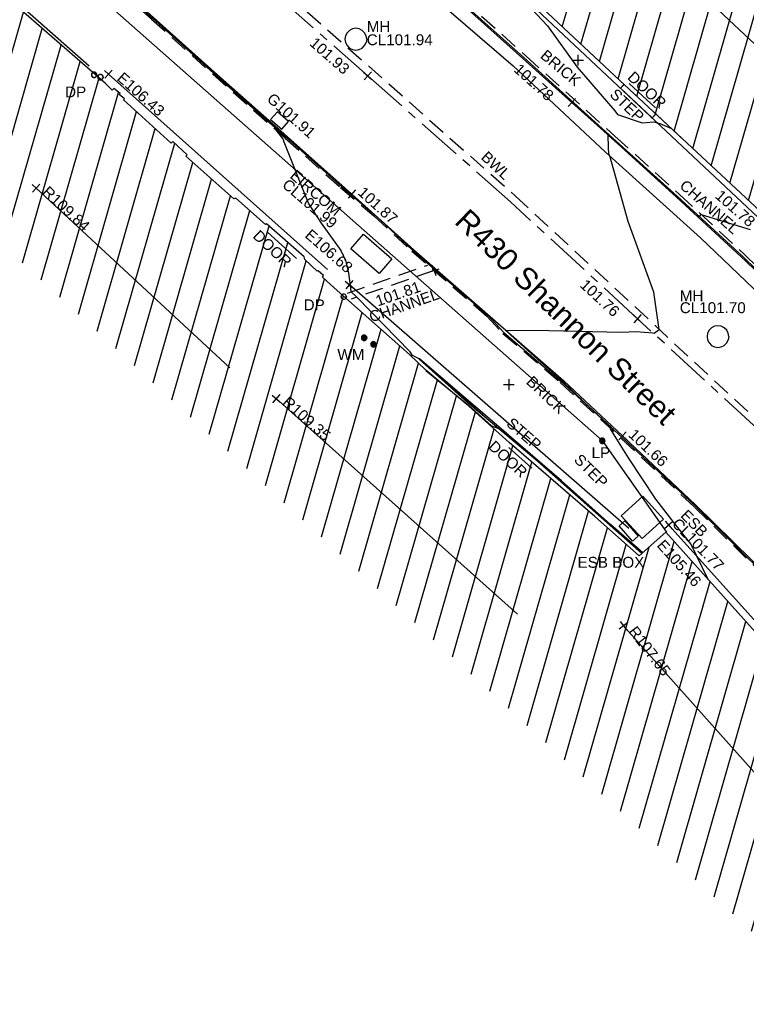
# Model space of a CAD drawing. Extents: x 635157 to 635442, y 694407 to 694910.
# Tile 79 of 104: x 635365 to 635385, y 694524 to 694551. Entities that reach past the tile are written whole.
import ezdxf

# ---------------------------------------------------------------- set-up
doc = ezdxf.new("R2010")
doc.units = 0
doc.header["$MEASUREMENT"] = 0
doc.linetypes.add('CENTER', pattern=[2, 1.25, -0.25, 0.25, -0.25])
doc.linetypes.add('DASHED', pattern=[0.75, 0.5, -0.25])
doc.layers.get('0').update_dxf_attribs({"color": 12, "linetype": 'CONTINUOUS'})
for name, color, linetype in [('BUILDING', 5, 'CONTINUOUS'), ('CHANGE_OF_SURFACE', 7, 'DASHED'), ('CHANNEL', 151, 'DASHED'), ('CHANNEL_LVL', 151, 'CONTINUOUS'), ('CHANNEL_TXT', 151, 'CONTINUOUS'), ('CONTOURS_INDEX', 4, 'CONTINUOUS'), ('CONTOURS_MINOR', 132, 'CONTINUOUS'), ('DOOR', 7, 'CONTINUOUS'), ('DOOR_TXT', 7, 'CONTINUOUS'), ('DOWNPIPE', 151, 'CONTINUOUS'), ('DOWNPIPE_TXT', 151, 'CONTINUOUS'), ('EAVE', 3, 'CONTINUOUS'), ('EAVE_LVL', 3, 'CONTINUOUS'), ('EIRCOM_COVER', 3, 'CONTINUOUS'), ('EIRCOM_COVER_RMK', 3, 'CONTINUOUS'), ('ESB_BOX', 1, 'CONTINUOUS'), ('ESB_BOX_TXT', 1, 'CONTINUOUS'), ('ESB_COVER', 1, 'CONTINUOUS'), ('ESB_COVER_RMK', 1, 'CONTINUOUS'), ('GULLY', 151, 'CONTINUOUS'), ('GULLY_LVL', 151, 'CONTINUOUS'), ('HATCHING', 4, 'CONTINUOUS'), ('KERB_BOTTOM', 172, 'CONTINUOUS'), ('KERB_BOTTOM_LVL', 172, 'CONTINUOUS'), ('KERB_TOP', 2, 'CONTINUOUS'), ('LAMPPOST', 6, 'CONTINUOUS'), ('LAMPPOST_TXT', 6, 'CONTINUOUS'), ('MANHOLES', 12, 'CONTINUOUS'), ('MANHOLES_LVL', 12, 'CONTINUOUS'), ('MANHOLES_RMK', 12, 'CONTINUOUS'), ('MANHOLES_TXT', 12, 'CONTINUOUS'), ('MARKINGS_DASHED_WHITE', 9, 'DASHED'), ('MARKINGS_DASHED_WHITE_TXT', 9, 'CONTINUOUS'), ('MARKINGS_DOUBLE_YELLOW', 9, 'CONTINUOUS'), ('OVERHEAD_ELECTRIC', 1, 'OH_ELEC'), ('RIDGE', 6, 'CONTINUOUS'), ('RIDGE_LVL', 6, 'CONTINUOUS'), ('ROAD_CROWNLINE', 212, 'CENTER'), ('ROAD_CROWNLINE_LVL', 212, 'CONTINUOUS'), ('STEPS', 7, 'CONTINUOUS'), ('STEPS_TXT', 7, 'CONTINUOUS'), ('TEXT', 7, 'CONTINUOUS'), ('TEXT_RMK', 7, 'CONTINUOUS'), ('TEXT_TXT', 7, 'CONTINUOUS'), ('WATER_METER', 5, 'CONTINUOUS'), ('WATER_METER_TXT', 5, 'CONTINUOUS')]:
    doc.layers.add(name, color=color, linetype=linetype)
doc.styles.add('Arial', font='arial.ttf')
doc.linetypes.add('OH_ELEC', pattern='A,4,-0.4,["OE",Arial,S=0.36,R=0,X=0,Y=-0.18],-1.2', length=5.6)

# ---------------------------------------------------------------- blocks, each defined once
blk = doc.blocks.new('CIRCL')
at = {"color": 0, "linetype": 'ByBlock', "flags": 128}
for points in [[(0.5, 0), (0.475, 0.154), (0.404, 0.293), (0.293, 0.404), (0.154, 0.475), (0, 0.5), (-0.154, 0.475), (-0.293, 0.404), (-0.404, 0.293), (-0.475, 0.154), (-0.5, 0), (-0.475, -0.154), (-0.404, -0.293), (-0.293, -0.404), (-0.154, -0.475), (0, -0.5), (0.154, -0.475), (0.293, -0.404), (0.404, -0.293), (0.475, -0.154)], [(0.5, 0), (0.475, -0.154)]]:
    blk.add_lwpolyline(points, dxfattribs=at)
blk = doc.blocks.new('SPOT')
at = {"color": 0, "linetype": 'ByBlock', "flags": 128}
for points in [[(-0.5, 0), (0.5, 0)], [(0, 0.5), (0, -0.5)]]:
    blk.add_lwpolyline(points, dxfattribs=at)
blk = doc.blocks.new('MH_CIR2')
at = {"color": 0, "linetype": 'ByBlock', "flags": 128}
for points in [[(0.5, 0), (0.475, 0.154), (0.404, 0.293), (0.293, 0.404), (0.154, 0.475), (0, 0.5), (-0.154, 0.475), (-0.293, 0.404), (-0.404, 0.293), (-0.475, 0.154), (-0.5, 0), (-0.475, -0.154), (-0.404, -0.293), (-0.293, -0.404), (-0.154, -0.475), (0, -0.5), (0.154, -0.475), (0.293, -0.404), (0.404, -0.293), (0.475, -0.154)], [(-0.499, -0.033), (0.033, 0.499)], [(-0.496, 0.06), (-0.06, 0.496)], [(-0.488, -0.111), (0.111, 0.488)], [(-0.467, -0.18), (0.18, 0.467)], [(-0.467, 0.179), (-0.179, 0.467)], [(-0.438, -0.241), (0.241, 0.438)], [(-0.403, -0.296), (0.296, 0.403)], [(-0.362, -0.345), (0.345, 0.362)], [(-0.315, -0.388), (0.388, 0.315)], [(-0.263, -0.425), (0.425, 0.263)], [(-0.204, -0.456), (0.456, 0.204)], [(-0.138, -0.48), (0.48, 0.138)], [(-0.064, -0.496), (0.496, 0.064)], [(0.5, 0), (0.475, -0.154)], [(0.022, -0.5), (0.5, -0.022)], [(0.128, -0.483), (0.483, -0.128)], [(0.305, -0.396), (0.396, -0.305)]]:
    blk.add_lwpolyline(points, dxfattribs=at)
blk = doc.blocks.new('MH_CIR1')
at = {"color": 0, "linetype": 'ByBlock', "flags": 128}
for points in [[(0.5, 0), (0.475, 0.154), (0.404, 0.293), (0.293, 0.404), (0.154, 0.475), (0, 0.5), (-0.154, 0.475), (-0.293, 0.404), (-0.404, 0.293), (-0.475, 0.154), (-0.5, 0), (-0.475, -0.154), (-0.404, -0.293), (-0.293, -0.404), (-0.154, -0.475), (0, -0.5), (0.154, -0.475), (0.293, -0.404), (0.404, -0.293), (0.475, -0.154)], [(0.49, 0), (0.466, 0.151), (0.396, 0.288), (0.288, 0.396), (0.151, 0.466), (0, 0.49), (-0.151, 0.466), (-0.288, 0.396), (-0.396, 0.288), (-0.466, 0.151), (-0.49, 0), (-0.466, -0.151), (-0.396, -0.288), (-0.288, -0.396), (-0.151, -0.466), (0, -0.49), (0.151, -0.466), (0.288, -0.396), (0.396, -0.288), (0.466, -0.151)], [(0.471, 0), (0.448, 0.145), (0.381, 0.276), (0.276, 0.381), (0.145, 0.448), (0, 0.471), (-0.145, 0.448), (-0.276, 0.381), (-0.381, 0.276), (-0.448, 0.145), (-0.471, 0), (-0.448, -0.145), (-0.381, -0.276), (-0.276, -0.381), (-0.145, -0.448), (0, -0.471), (0.145, -0.448), (0.276, -0.381), (0.381, -0.276), (0.448, -0.145)], [(0.471, 0), (0.448, -0.145)], [(0.49, 0), (0.466, -0.151)], [(0.5, 0), (0.475, -0.154)]]:
    blk.add_lwpolyline(points, dxfattribs=at)

msp = doc.modelspace()

# ---------------------------------------------------------------- hatches: boundary and pattern name
at = {"layer": 'HATCHING'}
h = msp.add_hatch(dxfattribs=at)
h.set_pattern_fill('ANSI31', color=256, scale=5, angle=29)
h.paths.add_polyline_path([(635383.126, 694537.127), (635382.391, 694536.475), (635381.168, 694537.559), (635378.803, 694539.603), (635377.697, 694540.605), (635376.515, 694541.589), (635376.514, 694541.59), (635376.065, 694542.029), (635373.987, 694543.865), (635373.671, 694544.157), (635373.693, 694544.198), (635373.551, 694544.328), (635373.524, 694544.32), (635373.178, 694544.642), (635373.159, 694544.718), (635372.124, 694545.63), (635372.1, 694545.61), (635371.283, 694546.33), (635371.227, 694546.318), (635369.901, 694547.492), (635369.938, 694547.529), (635369.546, 694547.897), (635369.499, 694547.853), (635368.188, 694549.046), (635368.212, 694549.07), (635368.073, 694549.191), (635368.092, 694549.213), (635367.926, 694549.353), (635367.877, 694549.313), (635367.688, 694549.495), (635364.724, 694552.073), (635361.764, 694554.59), (635361.016, 694555.235), (635357.697, 694551.62), (635390.62, 694521.424), (635394.389, 694524.659), (635390.764, 694528.774), (635386.933, 694532.877)])
h.paths.add_polyline_path([(635375.04, 694542.238), (635375.038, 694542.236), (635375.047, 694542.235)], flags=16)
h.paths.add_polyline_path([(635375.144, 694542.302), (635375.145, 694542.303), (635375.145, 694542.305)], flags=16)
h.paths.add_polyline_path([(635375.023, 694542.248), (635375.009, 694542.261), (635375.114, 694542.367), (635375.129, 694542.354)], flags=16)
h.paths.add_polyline_path([(635374.783, 694542.419), (635374.781, 694542.417), (635374.79, 694542.416)], flags=16)
h.paths.add_polyline_path([(635374.887, 694542.483), (635374.888, 694542.484), (635374.888, 694542.486)], flags=16)
h.paths.add_polyline_path([(635374.766, 694542.429), (635374.752, 694542.442), (635374.857, 694542.548), (635374.872, 694542.535)], flags=16)
h.paths.add_polyline_path([(635392.055, 694548.539), (635387.634, 694544.147), (635388.401, 694543.446), (635391.278, 694540.784), (635393.592, 694538.676), (635395.105, 694537.24), (635396.963, 694535.426), (635399.097, 694533.362), (635400.928, 694531.6), (635403.176, 694529.45), (635405.722, 694526.928), (635409.553, 694522.994), (635413.791, 694527.117)])
h.paths.add_polyline_path([(635375.884, 694562.701), (635372.131, 694558.679), (635373.989, 694556.946), (635376.276, 694554.813), (635380.019, 694551.291), (635381.717, 694549.708), (635383.835, 694547.728), (635385.857, 694545.85), (635390.685, 694550.853)])
h.paths.add_polyline_path([(635363.024, 694587.399), (635356.617, 694581.318), (635356.773, 694581.157), (635356.004, 694580.237), (635355.585, 694579.218), (635355.426, 694578.119), (635355.577, 694577.002), (635355.984, 694576.012), (635356.678, 694575.139), (635356.485, 694574.958), (635356.693, 694574.735), (635356.754, 694574.799), (635358.757, 694572.674), (635358.7, 694572.622), (635358.909, 694572.399), (635358.962, 694572.456), (635360.656, 694570.655), (635361.072, 694570.225), (635361.009, 694570.162), (635361.215, 694569.938), (635361.283, 694569.994), (635363.472, 694567.669), (635363.411, 694567.617), (635363.617, 694567.394), (635363.675, 694567.448), (635365.854, 694565.13), (635365.798, 694565.078), (635366.007, 694564.862), (635366.068, 694564.916), (635367.636, 694563.237), (635368.156, 694562.701), (635368.092, 694562.642), (635368.313, 694562.412), (635368.377, 694562.463), (635370.712, 694560.002), (635370.654, 694559.955), (635370.864, 694559.74), (635376.69, 694565.287)])
h.paths.add_polyline_path([(635340.843, 694609.097), (635310.668, 694641.242), (635260.998, 694711.13), (635254.794, 694707.967), (635254.982, 694707.577), (635255.037, 694707.594), (635255.163, 694707.314), (635255.303, 694707.369), (635255.766, 694706.482), (635255.619, 694706.411), (635256.092, 694705.42), (635256.628, 694704.271), (635257.33, 694702.895), (635257.783, 694701.937), (635258.364, 694700.775), (635258.996, 694699.481), (635259.124, 694699.553), (635259.626, 694698.518), (635259.497, 694698.455), (635260.193, 694697.018), (635260.144, 694696.981), (635260.329, 694696.616), (635260.381, 694696.631), (635261.009, 694695.748), (635262.602, 694693.558), (635263.275, 694692.54), (635263.528, 694692.702), (635264.494, 694691.381), (635264.227, 694691.194), (635264.297, 694691.118), (635264.252, 694691.086), (635265.225, 694689.727), (635267.498, 694686.442), (635267.479, 694686.428), (635267.607, 694686.268), (635267.788, 694686.376), (635269.1, 694684.707), (635268.869, 694684.547), (635269.504, 694683.685), (635269.543, 694683.712), (635270.354, 694682.607), (635270.491, 694682.511), (635270.671, 694682.43), (635270.847, 694682.401), (635271.107, 694682.488), (635271.918, 694681.42), (635272.84, 694680.278), (635272.364, 694679.954), (635272.854, 694679.329), (635272.812, 694679.297), (635272.932, 694679.124), (635273.014, 694679.177), (635273.648, 694678.217), (635273.694, 694678.243), (635274.241, 694677.393), (635274.322, 694677.452), (635274.91, 694676.606), (635274.861, 694676.575), (635274.92, 694676.482), (635276.416, 694674.246), (635277.193, 694673.114), (635278.058, 694671.847), (635279.242, 694670.079), (635279.079, 694669.979), (635279.249, 694669.748), (635279.32, 694669.803), (635279.542, 694669.455), (635279.651, 694669.54), (635282.053, 694666.055), (635281.964, 694665.988), (635282.084, 694665.805), (635282.134, 694665.84), (635282.536, 694665.275), (635282.487, 694665.236), (635282.613, 694665.058), (635282.682, 694665.104), (635283.819, 694663.481), (635283.741, 694663.42), (635283.859, 694663.248), (635283.93, 694663.291), (635284.117, 694662.979), (635284.029, 694662.9), (635284.165, 694662.734), (635284.275, 694662.815), (635285.778, 694660.802), (635285.666, 694660.718), (635285.705, 694660.654), (635285.764, 694660.703), (635286.193, 694660.137), (635286.93, 694659.112), (635288.509, 694656.867), (635289.051, 694656.088), (635290.225, 694654.445), (635290.724, 694653.781), (635292.372, 694651.445), (635293.989, 694649.178), (635296.004, 694646.335), (635295.947, 694646.294), (635296.987, 694644.887), (635298.142, 694643.179), (635299.048, 694641.89), (635299.21, 694641.681), (635300.475, 694640.048), (635301.031, 694639.284), (635302.386, 694637.532), (635304.433, 694634.847), (635304.403, 694634.821), (635304.583, 694634.617), (635304.626, 694634.651), (635306.232, 694632.553), (635306.822, 694631.695), (635306.918, 694631.74), (635306.955, 694631.718), (635307.058, 694631.782), (635307.945, 694630.615), (635308.029, 694630.507), (635308.555, 694629.816), (635308.651, 694629.703), (635308.717, 694629.612), (635309.21, 694628.764), (635309.273, 694628.57), (635309.343, 694628.377), (635309.955, 694627.62), (635311.07, 694628.5), (635311.462, 694627.992), (635311.401, 694627.955), (635311.521, 694627.794), (635311.582, 694627.838), (635312.298, 694626.916), (635312.23, 694626.858), (635312.347, 694626.703), (635312.411, 694626.747), (635313.011, 694625.977), (635312.943, 694625.923), (635313.061, 694625.762), (635313.122, 694625.806), (635313.639, 694625.127), (635313.58, 694625.083), (635313.691, 694624.924), (635313.764, 694624.97), (635314.35, 694624.186), (635314.284, 694624.142), (635314.403, 694623.987), (635314.462, 694624.024), (635315.019, 694623.294), (635314.962, 694623.257), (635315.075, 694623.095), (635315.122, 694623.129), (635315.752, 694622.303), (635315.693, 694622.247), (635315.82, 694622.102), (635315.889, 694622.154), (635316.357, 694621.544), (635317.722, 694619.845), (635318.742, 694618.632), (635319.225, 694618.053), (635319.524, 694617.632), (635320.928, 694615.953), (635322.544, 694614.007), (635323.254, 694613.14), (635323.203, 694613.102), (635323.369, 694612.916), (635323.489, 694613.036), (635325.36, 694610.767), (635325.953, 694610.086), (635325.771, 694609.939), (635325.938, 694609.75), (635326.002, 694609.776), (635327.112, 694608.412), (635328.448, 694606.818), (635329.242, 694605.88), (635329.34, 694605.73), (635329.773, 694605.271), (635329.862, 694605.34), (635331.264, 694603.652), (635331.085, 694603.49), (635331.153, 694603.397), (635331.247, 694603.446), (635331.543, 694603.11), (635331.433, 694603.021), (635331.597, 694602.826), (635331.705, 694602.906), (635332.418, 694602.056), (635332.994, 694601.365), (635335.075, 694598.87), (635334.94, 694598.76), (635335.115, 694598.559), (635335.237, 694598.656), (635335.362, 694598.51), (635335.332, 694598.483), (635336.798, 694596.765), (635336.874, 694596.826), (635337.55, 694596.014), (635337.477, 694595.946), (635339.6, 694593.424), (635340.215, 694592.695), (635340.284, 694592.75), (635340.984, 694591.926), (635340.903, 694591.872), (635341.801, 694590.804), (635341.881, 694590.867), (635342.556, 694590.041), (635342.482, 694589.987), (635343.585, 694588.723), (635344.318, 694589.348), (635353.835, 694597.429)])
h.paths.add_polyline_path([(635382.744, 694536.758), (635383.892, 694535.484), (635384.233, 694535.791), (635383.086, 694537.065)], flags=24)
h.paths.add_polyline_path([(635381.965, 694534.404), (635383.024, 694533.025), (635383.388, 694533.305), (635382.33, 694534.683)], flags=24)
h.paths.add_polyline_path([(635372.431, 694540.666), (635373.727, 694539.508), (635374.034, 694539.851), (635372.738, 694541.009)], flags=24)
h.paths.add_polyline_path([(635365.816, 694546.463), (635367.09, 694545.282), (635367.402, 694545.619), (635366.128, 694546.8)], flags=24)
h.paths.add_polyline_path([(635359.556, 694551.748), (635360.86, 694550.599), (635361.164, 694550.944), (635359.86, 694552.093)], flags=24)
h.paths.add_polyline_path([(635393.406, 694524.392), (635394.138, 694524.392), (635394.138, 694524.842), (635393.406, 694524.842)], flags=24)
h.paths.add_polyline_path([(635373.073, 694543.169), (635373.806, 694543.169), (635373.806, 694543.619), (635373.073, 694543.619)], flags=24)
h.paths.add_polyline_path([(635366.503, 694549.035), (635367.235, 694549.035), (635367.235, 694549.485), (635366.503, 694549.485)], flags=24)
h.paths.add_polyline_path([(635374.002, 694541.799), (635374.897, 694541.799), (635374.897, 694542.249), (635374.002, 694542.249)], flags=24)
h.paths.add_polyline_path([(635380.612, 694536.067), (635382.608, 694536.067), (635382.608, 694536.533), (635380.612, 694536.533)], flags=24)
h.paths.add_polyline_path([(635361.368, 694554.115), (635362.457, 694553.216), (635362.753, 694553.576), (635361.664, 694554.474)], flags=24)
h.paths.add_polyline_path([(635371.614, 694545.258), (635372.643, 694544.29), (635372.962, 694544.629), (635371.933, 694545.597)], flags=24)
h.paths.add_polyline_path([(635378.099, 694539.452), (635379.136, 694538.494), (635379.452, 694538.836), (635378.415, 694539.794)], flags=24)
h.paths.add_polyline_path([(635385.395, 694533.514), (635386.396, 694532.517), (635386.725, 694532.847), (635385.724, 694533.844)], flags=24)
h.paths.add_polyline_path([(635389.274, 694529.463), (635390.229, 694528.423), (635390.572, 694528.738), (635389.616, 694529.778)], flags=24)
h.paths.add_polyline_path([(635387.681, 694544.171), (635388.946, 694543.014), (635389.256, 694543.353), (635387.991, 694544.51)], flags=24)
h.paths.add_polyline_path([(635394.829, 694537.606), (635396.057, 694536.41), (635396.378, 694536.74), (635395.149, 694537.936)], flags=24)
h.paths.add_polyline_path([(635408.09, 694524.636), (635409.301, 694523.422), (635409.627, 694523.747), (635408.416, 694524.961)], flags=24)
h.paths.add_polyline_path([(635390.548, 694545.749), (635391.829, 694544.575), (635392.14, 694544.914), (635390.859, 694546.088)], flags=24)
h.paths.add_polyline_path([(635397.846, 694539.777), (635399.094, 694538.569), (635399.414, 694538.899), (635398.166, 694540.108)], flags=24)
h.paths.add_polyline_path([(635404.16, 694532.598), (635405.384, 694531.365), (635405.71, 694531.689), (635404.486, 694532.922)], flags=24)
h.paths.add_polyline_path([(635394.539, 694537.736), (635395.271, 694537.736), (635395.271, 694538.186), (635394.539, 694538.186)], flags=25)
h.paths.add_polyline_path([(635390.658, 694541.517), (635391.702, 694540.565), (635392.015, 694540.909), (635390.972, 694541.861)], flags=24)
h.paths.add_polyline_path([(635398.212, 694534.418), (635399.253, 694533.464), (635399.568, 694533.807), (635398.526, 694534.761)], flags=24)
h.paths.add_polyline_path([(635406.678, 694526.264), (635407.691, 694525.28), (635408.016, 694525.614), (635407.002, 694526.598)], flags=24)
h.paths.add_polyline_path([(635372.537, 694558.388), (635373.787, 694557.214), (635374.102, 694557.549), (635372.852, 694558.723)], flags=24)
h.paths.add_polyline_path([(635375.46, 694560.145), (635376.727, 694558.956), (635377.042, 694559.292), (635375.774, 694560.48)], flags=24)
h.paths.add_polyline_path([(635385.524, 694550.725), (635386.792, 694549.536), (635387.106, 694549.872), (635385.839, 694551.06)], flags=24)
h.paths.add_polyline_path([(635385.34, 694546.201), (635386.072, 694546.201), (635386.072, 694546.651), (635385.34, 694546.651)], flags=25)
h.paths.add_polyline_path([(635372.71, 694558.5), (635374.473, 694558.5), (635374.473, 694558.966), (635372.71, 694558.966)], flags=24)
h.paths.add_polyline_path([(635375.135, 694556.049), (635376.179, 694555.097), (635376.493, 694555.441), (635375.449, 694556.393)], flags=24)
h.paths.add_polyline_path([(635381.928, 694549.628), (635382.961, 694548.665), (635383.279, 694549.006), (635382.245, 694549.968)], flags=24)
h.paths.add_polyline_path([(635368.921, 694560.667), (635370.096, 694559.419), (635370.431, 694559.735), (635369.255, 694560.983)], flags=9)
h.paths.add_polyline_path([(635373.432, 694566.114), (635374.592, 694564.82), (635374.934, 694565.126), (635373.775, 694566.421)], flags=24)
h.paths.add_polyline_path([(635358.701, 694582.255), (635359.861, 694580.96), (635360.203, 694581.267), (635359.044, 694582.561)], flags=24)
h.paths.add_polyline_path([(635371.083, 694559.997), (635372.004, 694559.085), (635372.332, 694559.415), (635371.411, 694560.327)], flags=9)
h.paths.add_polyline_path([(635358.317, 694572.055), (635359.314, 694571.088), (635359.638, 694571.422), (635358.641, 694572.389)], flags=25)
h.paths.add_polyline_path([(635359.634, 694572.058), (635360.605, 694571.032), (635360.943, 694571.352), (635359.972, 694572.378)], flags=24)
h.paths.add_polyline_path([(635366.612, 694564.608), (635367.582, 694563.581), (635367.921, 694563.901), (635366.951, 694564.928)], flags=24)
h.paths.add_polyline_path([(635277.397, 694671.63), (635278.358, 694670.21), (635278.738, 694670.467), (635277.778, 694671.887)], flags=25)
h.paths.add_polyline_path([(635289.693, 694653.977), (635290.679, 694652.575), (635291.055, 694652.839), (635290.068, 694654.241)], flags=25)
h.paths.add_polyline_path([(635321.171, 694614.358), (635322.266, 694613.039), (635322.619, 694613.332), (635321.524, 694614.652)], flags=25)
h.paths.add_polyline_path([(635326.786, 694607.556), (635327.879, 694606.235), (635328.233, 694606.528), (635327.141, 694607.849)], flags=25)
h.paths.add_polyline_path([(635334.893, 694597.806), (635335.995, 694596.492), (635336.347, 694596.787), (635335.245, 694598.101)], flags=25)
h.paths.add_polyline_path([(635328.987, 694605.239), (635330.079, 694603.916), (635330.433, 694604.209), (635329.342, 694605.531)], flags=25)
h.paths.add_polyline_path([(635310.623, 694628.146), (635311.638, 694626.764), (635312.009, 694627.037), (635310.993, 694628.418)], flags=25)
h.paths.add_polyline_path([(635308.013, 694629.017), (635309.051, 694627.653), (635309.417, 694627.931), (635308.379, 694629.296)], flags=25)
h.paths.add_polyline_path([(635287.822, 694656.716), (635288.803, 694655.31), (635289.18, 694655.573), (635288.199, 694656.979)], flags=25)
h.paths.add_polyline_path([(635289.3, 694661.422), (635290.306, 694660.008), (635290.674, 694660.27), (635289.668, 694661.684)], flags=24)
h.paths.add_polyline_path([(635287.328, 694664.72), (635288.335, 694663.307), (635288.703, 694663.569), (635287.696, 694664.982)], flags=24)
h.paths.add_polyline_path([(635276.791, 694679.468), (635277.799, 694678.053), (635278.174, 694678.32), (635277.165, 694679.735)], flags=24)
h.paths.add_polyline_path([(635263.589, 694698.107), (635264.562, 694696.668), (635264.943, 694696.925), (635263.969, 694698.365)], flags=24)
h.paths.add_polyline_path([(635300.234, 694646.926), (635301.227, 694645.5), (635301.604, 694645.763), (635300.611, 694647.189)], flags=24)
h.paths.add_polyline_path([(635314.377, 694630.573), (635315.421, 694629.184), (635315.789, 694629.46), (635314.745, 694630.85)], flags=24)
h.paths.add_polyline_path([(635302.728, 694644.374), (635303.77, 694642.983), (635304.138, 694643.258), (635303.097, 694644.65)], flags=24)
h.paths.add_polyline_path([(635306.117, 694640.277), (635307.141, 694638.874), (635307.513, 694639.145), (635306.488, 694640.548)], flags=24)
h.paths.add_polyline_path([(635321.417, 694621.193), (635322.521, 694619.851), (635322.876, 694620.143), (635321.772, 694621.485)], flags=24)
h.paths.add_polyline_path([(635326.11, 694614.754), (635327.214, 694613.412), (635327.569, 694613.704), (635326.465, 694615.046)], flags=24)
h.paths.add_polyline_path([(635332.721, 694606.876), (635333.831, 694605.539), (635334.185, 694605.833), (635333.075, 694607.17)], flags=24)
h.paths.add_polyline_path([(635339.319, 694599.986), (635340.436, 694598.655), (635340.788, 694598.95), (635339.671, 694600.282)], flags=24)
h.paths.add_polyline_path([(635344.525, 694593.796), (635345.642, 694592.464), (635345.994, 694592.759), (635344.877, 694594.091)], flags=24)
h.paths.add_polyline_path([(635344.311, 694589.488), (635345.109, 694588.467), (635345.476, 694588.754), (635344.677, 694589.775)], flags=9)
h.paths.add_polyline_path([(635323.733, 694611.065), (635324.661, 694609.969), (635325.016, 694610.27), (635324.088, 694611.366)], flags=25)
h.paths.add_polyline_path([(635296.758, 694643.381), (635297.593, 694642.213), (635297.971, 694642.483), (635297.136, 694643.651)], flags=25)
h.paths.add_polyline_path([(635294.822, 694647.95), (635295.559, 694647.95), (635295.559, 694648.416), (635294.822, 694648.416)], flags=25)
h.paths.add_polyline_path([(635290.196, 694654.343), (635290.928, 694654.343), (635290.928, 694654.793), (635290.196, 694654.793)], flags=25)
h.paths.add_polyline_path([(635294.588, 694648.28), (635295.32, 694648.28), (635295.32, 694648.73), (635294.588, 694648.73)], flags=25)
h.paths.add_polyline_path([(635306.518, 694632.205), (635307.25, 694632.205), (635307.25, 694632.655), (635306.518, 694632.655)], flags=24)
h.paths.add_polyline_path([(635317.842, 694619.703), (635318.574, 694619.703), (635318.574, 694620.153), (635317.842, 694620.153)], flags=25)
h.paths.add_polyline_path([(635329.711, 694605.428), (635330.444, 694605.428), (635330.444, 694605.878), (635329.711, 694605.878)], flags=24)
h.paths.add_polyline_path([(635343.261, 694589.056), (635343.993, 694589.056), (635343.993, 694589.506), (635343.261, 694589.506)], flags=25)
h.paths.add_polyline_path([(635309.576, 694628.379), (635310.617, 694628.379), (635310.617, 694628.844), (635309.576, 694628.844)], flags=24)
h.paths.add_polyline_path([(635340.2, 694590.968), (635341.541, 694589.522), (635341.882, 694589.838), (635340.541, 694591.284)], flags=25)
h.paths.add_polyline_path([(635340.442, 694591.192), (635341.687, 694589.849), (635342.028, 694590.166), (635340.783, 694591.509)], flags=25)
h.paths.add_polyline_path([(635286.101, 694660.506), (635286.917, 694659.353), (635287.297, 694659.622), (635286.481, 694660.775)], flags=24)
h.paths.add_polyline_path([(635289.117, 694656.561), (635289.897, 694655.383), (635290.285, 694655.64), (635289.505, 694656.818)], flags=24)
h.paths.add_polyline_path([(635292.723, 694652.123), (635293.489, 694650.936), (635293.88, 694651.188), (635293.115, 694652.375)], flags=24)
h.paths.add_polyline_path([(635295.154, 694647.899), (635295.962, 694646.741), (635296.343, 694647.007), (635295.536, 694648.166)], flags=24)
h.paths.add_polyline_path([(635301.236, 694639.307), (635302.063, 694638.162), (635302.44, 694638.434), (635301.614, 694639.58)], flags=24)
h.paths.add_polyline_path([(635305.299, 694634.449), (635306.127, 694633.305), (635306.504, 694633.578), (635305.676, 694634.722)], flags=24)
h.paths.add_polyline_path([(635308.082, 694631.11), (635308.937, 694629.986), (635309.308, 694630.268), (635308.453, 694631.392)], flags=24)
h.paths.add_polyline_path([(635311.392, 694628.453), (635312.221, 694627.31), (635312.598, 694627.583), (635311.768, 694628.726)], flags=24)
h.paths.add_polyline_path([(635312.542, 694627.118), (635313.388, 694625.987), (635313.761, 694626.267), (635312.914, 694627.397)], flags=24)
h.paths.add_polyline_path([(635316.603, 694621.593), (635317.465, 694620.474), (635317.834, 694620.758), (635316.972, 694621.877)], flags=24)
h.paths.add_polyline_path([(635319.39, 694617.975), (635320.316, 694616.908), (635320.668, 694617.214), (635319.742, 694618.28)], flags=24)
h.paths.add_polyline_path([(635322.822, 694613.451), (635323.56, 694613.451), (635323.56, 694613.917), (635322.822, 694613.917)], flags=25)
h.paths.add_polyline_path([(635325.193, 694611.233), (635326.081, 694610.134), (635326.443, 694610.427), (635325.555, 694611.526)], flags=24)
h.paths.add_polyline_path([(635328.547, 694606.999), (635329.5, 694605.957), (635329.844, 694606.271), (635328.891, 694607.313)], flags=24)
h.paths.add_polyline_path([(635330.018, 694605.16), (635330.94, 694604.09), (635331.293, 694604.393), (635330.371, 694605.464)], flags=24)
h.paths.add_polyline_path([(635332.93, 694601.622), (635333.842, 694600.543), (635334.197, 694600.844), (635333.286, 694601.923)], flags=24)
h.paths.add_polyline_path([(635338.789, 694594.985), (635339.747, 694593.947), (635340.09, 694594.263), (635339.131, 694595.301)], flags=24)
h.paths.add_polyline_path([(635271.708, 694679.383), (635272.751, 694678.025), (635273.109, 694678.301), (635272.066, 694679.658)], flags=25)
h.paths.add_polyline_path([(635283.749, 694662.265), (635284.714, 694660.848), (635285.094, 694661.106), (635284.129, 694662.524)], flags=25)
h.paths.add_polyline_path([(635267.26, 694685.32), (635268.305, 694683.96), (635268.669, 694684.24), (635267.625, 694685.6)], flags=25)
h.paths.add_polyline_path([(635258.819, 694698.181), (635259.576, 694696.643), (635259.989, 694696.846), (635259.231, 694698.384)], flags=25)
h.paths.add_polyline_path([(635254.141, 694707.654), (635254.898, 694706.116), (635255.31, 694706.319), (635254.553, 694707.857)], flags=9)
h.paths.add_polyline_path([(635261.038, 694702.064), (635261.816, 694700.513), (635262.22, 694700.715), (635261.442, 694702.266)], flags=24)
h.paths.add_polyline_path([(635257.727, 694708.913), (635258.469, 694707.341), (635258.885, 694707.537), (635258.143, 694709.109)], flags=24)
h.paths.add_polyline_path([(635272.596, 694679.499), (635273.474, 694680.057), (635273.224, 694680.45), (635272.346, 694679.892)], flags=25)
h.paths.add_polyline_path([(635282.458, 694665.472), (635283.283, 694664.325), (635283.661, 694664.597), (635282.836, 694665.744)], flags=24)
h.paths.add_polyline_path([(635280.995, 694668.931), (635281.819, 694667.784), (635282.197, 694668.055), (635281.373, 694669.203)], flags=24)
h.paths.add_polyline_path([(635277.625, 694673.751), (635278.387, 694672.561), (635278.779, 694672.812), (635278.017, 694674.002)], flags=24)
h.paths.add_polyline_path([(635274.282, 694677.729), (635275.121, 694676.592), (635275.496, 694676.869), (635274.657, 694678.005)], flags=24)
h.paths.add_polyline_path([(635273.195, 694679.797), (635274.051, 694678.674), (635274.422, 694678.956), (635273.565, 694680.079)], flags=24)
h.paths.add_polyline_path([(635271.568, 694682.18), (635272.401, 694681.039), (635272.777, 694681.314), (635271.944, 694682.455)], flags=24)
h.paths.add_polyline_path([(635265.934, 694690.424), (635266.72, 694689.25), (635267.107, 694689.509), (635266.321, 694690.683)], flags=24)
h.paths.add_polyline_path([(635263.542, 694692.787), (635264.367, 694691.64), (635264.745, 694691.912), (635263.92, 694693.059)], flags=24)
h.paths.add_polyline_path([(635259.047, 694699.801), (635259.71, 694698.554), (635260.122, 694698.773), (635259.458, 694700.02)], flags=24)
h.paths.add_polyline_path([(635256.657, 694704.671), (635257.329, 694703.429), (635257.738, 694703.651), (635257.066, 694704.893)], flags=24)
h.paths.add_polyline_path([(635255.185, 694707.631), (635255.853, 694706.387), (635256.264, 694706.607), (635255.595, 694707.852)], flags=24)
h.paths.add_polyline_path([(635285.757, 694661.734), (635286.652, 694661.734), (635286.652, 694662.184), (635285.757, 694662.184)], flags=24)
h.paths.add_polyline_path([(635256.761, 694701.55), (635257.738, 694699.836), (635258.143, 694700.067), (635257.166, 694701.781)], flags=25)
h.paths.add_polyline_path([(635257.048, 694701.714), (635257.575, 694700.79), (635257.979, 694701.02), (635257.452, 694701.944)], flags=25)

# ---------------------------------------------------------------- linework, layer by layer
at = {"layer": 'BUILDING'}
for points in [[(635390.685, 694550.853, 101.849), (635385.857, 694545.85, 101.774), (635383.835, 694547.728, 101.953), (635381.717, 694549.708, 102.042), (635380.019, 694551.291, 102.015), (635376.276, 694554.813, 102.072), (635373.989, 694556.946, 102.128), (635372.131, 694558.679, 102.164), (635375.884, 694562.701, 102.169)], [(635386.933, 694532.877, 101.675), (635383.126, 694537.127, 101.783), (635382.391, 694536.475, 101.925), (635381.168, 694537.559, 101.917), (635378.803, 694539.603, 101.97), (635377.697, 694540.605, 101.985), (635376.514, 694541.59, 102), (635376.065, 694542.029, 102.006), (635373.987, 694543.865, 102.027), (635373.671, 694544.157, 102.031), (635373.693, 694544.198, 102.032), (635373.551, 694544.328, 102.034), (635373.524, 694544.32, 102.035), (635373.178, 694544.642, 102.041), (635373.159, 694544.718, 102.042), (635372.124, 694545.63, 102.059), (635372.1, 694545.61, 102.059), (635371.283, 694546.33, 102.098), (635371.227, 694546.318, 102.101), (635369.901, 694547.492, 102.127), (635369.938, 694547.529, 102.128), (635369.546, 694547.897, 102.137), (635369.499, 694547.853, 102.139), (635368.188, 694549.046, 102.168), (635368.212, 694549.07, 102.169), (635368.073, 694549.191, 102.172), (635368.092, 694549.213, 102.172), (635367.926, 694549.353, 102.176), (635367.877, 694549.313, 102.177), (635367.688, 694549.495, 102.179), (635364.724, 694552.073, 102.233)]]:
    msp.add_polyline3d(points, dxfattribs=at)
at = {"layer": 'CHANGE_OF_SURFACE'}
for points in [[(635364.214, 694563.885, 102.267), (635365.908, 694562.312, 102.218), (635368.14, 694560.288, 102.17), (635369.973, 694558.602, 102.119), (635371.559, 694557.195, 102.107), (635372.459, 694556.365, 102.063), (635374.127, 694554.869, 102.036), (635376.929, 694552.35, 101.971), (635379.257, 694550.264, 101.942), (635381.716, 694548.043, 101.97), (635383.488, 694546.447, 101.806), (635385.291, 694544.779, 101.64), (635387.548, 694542.573, 101.62), (635388.818, 694541.35, 101.672), (635390.549, 694539.696, 101.627), (635392.195, 694538.123, 101.583), (635393.132, 694537.243, 101.542), (635393.565, 694536.803, 101.533)], [(635365.048, 694554.744, 102.141), (635367.033, 694552.974, 102.095), (635368.96, 694551.265, 102.064), (635370.644, 694549.753, 102.022), (635372.639, 694547.986, 101.997), (635374.163, 694546.629, 101.955), (635375.079, 694545.847, 101.937), (635376.124, 694544.875, 101.824), (635378.191, 694543.083, 101.768), (635378.637, 694542.605, 101.816), (635380.214, 694541.256, 101.806), (635381.896, 694539.71, 101.738), (635383.914, 694537.821, 101.679), (635385.954, 694535.803, 101.647), (635387.943, 694533.807, 101.573), (635389.778, 694531.887, 101.519), (635392.328, 694529.21, 101.436), (635394.101, 694527.279, 101.37), (635394.586, 694526.695, 101.384), (635395.193, 694526.065, 101.264), (635396.971, 694524.119, 101.218)]]:
    msp.add_polyline3d(points, dxfattribs=at)
at = {"layer": 'CHANNEL'}
for points in [[(635374.354, 694543.715, 102.009), (635376.57, 694544.488, 101.812)], [(635376.74, 694544.341, 101.807), (635374.46, 694543.549, 102.014)]]:
    msp.add_polyline3d(points, dxfattribs=at)
at = {"layer": 'CONTOURS_INDEX'}
for points in [[(635378.856, 694552.166, 102), (635379.862, 694551.08, 102), (635380.683, 694549.942, 102), (635381.716, 694548.736, 102), (635381.788, 694548.642, 102), (635382.47, 694548.412, 102), (635382.787, 694548.435, 102), (635382.954, 694548.392, 102), (635383.274, 694548.251, 102), (635383.623, 694547.926, 102), (635382.717, 694548.773, 102)], [(635376.515, 694541.589, 102), (635377.688, 694540.63, 102), (635378.323, 694540.065, 102), (635378.498, 694539.998, 102), (635377.293, 694541.061, 102), (635376.799, 694541.509, 102), (635376.333, 694541.907, 102), (635376.142, 694541.995, 102), (635376.085, 694542.099, 102), (635374.615, 694543.603, 102), (635374.606, 694543.614, 102), (635374.455, 694543.751, 102), (635374.461, 694543.782, 102), (635374.395, 694544.268, 102), (635374.313, 694544.629, 102), (635374.244, 694544.737, 102), (635374.252, 694544.749, 102), (635374.227, 694544.79, 102), (635374.224, 694544.791, 102), (635374.177, 694544.876, 102), (635374.179, 694544.893, 102), (635373.644, 694545.642, 102), (635373.278, 694546.196, 102), (635372.614, 694547.872, 102), (635372.613, 694547.872, 102), (635372.598, 694547.938, 102), (635372.576, 694547.975, 102), (635372.578, 694547.976, 102), (635372.402, 694548.196, 102), (635372.427, 694548.223, 102), (635370.675, 694549.788, 102), (635369.004, 694551.314, 102)]]:
    msp.add_polyline3d(points, dxfattribs=at)
at = {"layer": 'CONTOURS_MINOR'}
msp.add_polyline3d([(635384.29, 694535.827, 101.75), (635383.813, 694536.805, 101.75), (635383.376, 694537.348, 101.75), (635383.225, 694537.554, 101.75), (635382.848, 694538.044, 101.75), (635382.093, 694539.181, 101.75), (635381.771, 694539.695, 101.75), (635381.6, 694539.982, 101.75), (635381.625, 694540.01, 101.75), (635380.877, 694540.717, 101.75), (635380.28, 694541.294, 101.75), (635379.679, 694541.811, 101.75), (635378.857, 694542.557, 101.75), (635378.714, 694542.696, 101.75), (635379.899, 694542.684, 101.75), (635381.904, 694542.643, 101.75), (635382.3, 694542.662, 101.75), (635382.764, 694542.626, 101.75), (635382.797, 694542.616, 101.75), (635382.941, 694542.717, 101.75), (635382.794, 694543.745, 101.75), (635382.086, 694545.693, 101.75), (635381.576, 694547.5, 101.75), (635381.555, 694547.545, 101.75), (635381.543, 694547.731, 101.75), (635381.529, 694548.072, 101.75), (635383.426, 694546.379, 101.75), (635384.046, 694545.829, 101.75), (635384.096, 694545.884, 101.75), (635385.446, 694545.471, 101.75)], dxfattribs=at)
at = {"layer": 'DOOR'}
for points in [[(635382.114, 694549.49, 102.19), (635382.838, 694548.82, 102.193)], [(635372.953, 694544.674, 102.212), (635372.151, 694545.401, 102.214)], [(635379.435, 694538.897, 101.956), (635378.794, 694539.468, 101.983)]]:
    msp.add_polyline3d(points, dxfattribs=at)
at = {"layer": 'EAVE'}
for points in [[(635385.815, 694545.664, 107.669), (635371.977, 694558.659, 107.672)], [(635367.242, 694549.972, 106.657), (635361.122, 694555.37, 106.666)], [(635373.808, 694544.367, 106.425), (635367.773, 694549.75, 106.425)], [(635382.1, 694537.228, 106.69), (635374.408, 694543.948, 106.677)], [(635394.479, 694524.801, 105.423), (635383.2, 694537.326, 105.458)]]:
    msp.add_polyline3d(points, dxfattribs=at)
at = {"layer": 'EIRCOM_COVER'}
msp.add_polyline3d([(635374.445, 694544.939, 101.989), (635374.792, 694545.342, 101.954), (635375.576, 694544.665, 101.9), (635375.229, 694544.262, 101.935)], close=True, dxfattribs=at)
at = {"layer": 'ESB_BOX'}
msp.add_polyline3d([(635382.201, 694536.881, 101.804), (635381.833, 694537.303, 101.806), (635381.994, 694537.443, 101.806), (635382.362, 694537.021, 101.804)], close=True, dxfattribs=at)
at = {"layer": 'ESB_COVER'}
msp.add_polyline3d([(635382.487, 694538.119, 101.774), (635381.896, 694537.581, 101.819), (635382.469, 694536.952, 101.812), (635383.06, 694537.49, 101.767)], close=True, dxfattribs=at)
at = {"layer": 'GULLY'}
msp.add_polyline3d([(635372.43, 694548.716, 101.913), (635372.239, 694548.503, 101.907), (635372.544, 694548.23, 101.902), (635372.735, 694548.443, 101.908)], close=True, dxfattribs=at)
at = {"layer": 'KERB_BOTTOM'}
for points in [[(635365.097, 694554.799, 102.06), (635367.006, 694553.097, 102.016), (635367.082, 694553.029, 102.014), (635369.009, 694551.32, 101.983), (635370.693, 694549.808, 101.941), (635372.607, 694548.115, 101.911), (635372.708, 694548.022, 101.908), (635374.212, 694546.684, 101.874), (635374.474, 694546.447, 101.866), (635376.181, 694544.909, 101.815), (635380.31, 694541.301, 101.709), (635381.928, 694539.782, 101.658), (635381.947, 694539.764, 101.657), (635383.935, 694537.887, 101.61), (635386.006, 694535.855, 101.566), (635387.996, 694533.858, 101.492), (635389.046, 694532.76, 101.461), (635389.832, 694531.938, 101.438), (635392.382, 694529.26, 101.355), (635394.156, 694527.328, 101.289), (635395.587, 694525.762, 101.239), (635395.868, 694525.449, 101.23), (635396.963, 694524.23, 101.197), (635398.009, 694523.078, 101.16)], [(635400.384, 694529.814, 101.274), (635398.629, 694531.597, 101.327), (635396.695, 694533.514, 101.374), (635395.023, 694535.189, 101.422), (635394.987, 694535.225, 101.423), (635393.023, 694537.201, 101.482), (635392.099, 694538.073, 101.511), (635390.239, 694539.865, 101.539), (635388.71, 694541.323, 101.584), (635387.85, 694542.155, 101.598), (635385.323, 694544.602, 101.639), (635383.413, 694546.365, 101.691), (635381.68, 694547.936, 101.745), (635380.532, 694548.968, 101.783), (635379.183, 694550.181, 101.827), (635376.811, 694552.323, 101.887)]]:
    msp.add_polyline3d(points, dxfattribs=at)
at = {"layer": 'KERB_TOP'}
for points in [[(635364.163, 694563.83, 102.267), (635365.857, 694562.257, 102.218), (635368.09, 694560.233, 102.17), (635369.923, 694558.546, 102.119), (635371.508, 694557.139, 102.107), (635372.409, 694556.309, 102.063), (635374.077, 694554.813, 102.036), (635376.879, 694552.294, 101.971), (635379.207, 694550.208, 101.942), (635381.666, 694547.987, 101.97), (635383.438, 694546.392, 101.806), (635385.239, 694544.725, 101.64), (635387.496, 694542.519, 101.62), (635388.766, 694541.296, 101.672), (635390.497, 694539.642, 101.627), (635392.144, 694538.068, 101.583), (635393.08, 694537.189, 101.542), (635394.952, 694535.286, 101.505), (635396.849, 694533.397, 101.461), (635398.655, 694531.623, 101.442), (635400.408, 694529.806, 101.369)], [(635365.072, 694554.772, 102.141), (635367.057, 694553.002, 102.095), (635368.984, 694551.293, 102.064), (635370.668, 694549.781, 102.022), (635372.663, 694548.014, 101.997), (635374.187, 694546.657, 101.955), (635375.104, 694545.875, 101.937), (635376.149, 694544.902, 101.824), (635378.217, 694543.11, 101.768), (635378.663, 694542.632, 101.816), (635380.239, 694541.284, 101.806), (635381.922, 694539.737, 101.738), (635383.94, 694537.848, 101.679), (635385.98, 694535.829, 101.647), (635387.97, 694533.832, 101.573), (635389.805, 694531.913, 101.519), (635392.355, 694529.235, 101.436), (635394.129, 694527.303, 101.37), (635394.614, 694526.72, 101.384), (635395.22, 694526.09, 101.264), (635396.999, 694524.144, 101.218), (635397.981, 694523.054, 101.241)]]:
    msp.add_polyline3d(points, dxfattribs=at)
at = {"layer": 'MARKINGS_DASHED_WHITE'}
msp.add_polyline3d([(635314.845, 694608.244, 103.139), (635318.629, 694604.093, 103.042), (635326.913, 694595.404, 102.895), (635335.078, 694587.037, 102.762), (635340.212, 694582.027, 102.673), (635348.756, 694573.706, 102.521), (635355.519, 694567.402, 102.366), (635362.002, 694561.583, 102.23), (635370.435, 694553.951, 102.026), (635378.967, 694546.407, 101.852), (635387.224, 694538.74, 101.64), (635393.798, 694532.215, 101.453), (635399.967, 694525.73, 101.271), (635407.685, 694516.798, 101.057), (635413.095, 694510.244, 100.898), (635419.86, 694501.51, 100.699)], dxfattribs=at)
at = {"layer": 'MARKINGS_DOUBLE_YELLOW'}
msp.add_polyline3d([(635376.685, 694551.909, 101.899), (635378.918, 694549.983, 101.833), (635381.46, 694547.605, 101.753), (635384.072, 694545.238, 101.685), (635386.783, 694542.646, 101.617), (635387.877, 694541.59, 101.595), (635391.732, 694537.889, 101.515)], dxfattribs=at)
at = {"layer": 'OVERHEAD_ELECTRIC'}
msp.add_polyline3d([(635285.922, 694625.312, 110.339), (635305.263, 694608.054, 110.525), (635325.798, 694588.578, 110.433), (635345.704, 694571.146, 110.061), (635362.32, 694556.472, 109.758), (635381.367, 694539.653, 109.395), (635383.14, 694537.133, 105.712)], dxfattribs=at)
at = {"layer": 'RIDGE'}
for points in [[(635387.148, 694549.102, 110.032), (635375.239, 694560.265, 110.044)], [(635365.781, 694546.607, 109.839), (635371.119, 694541.657, 109.684)], [(635372.394, 694540.809, 109.345), (635379.041, 694534.872, 109.309)], [(635381.955, 694534.551, 107.651), (635392.188, 694523.083, 107.707)]]:
    msp.add_polyline3d(points, dxfattribs=at)
at = {"layer": 'ROAD_CROWNLINE'}
msp.add_polyline3d([(635403.309, 694521.584, 101.169), (635399.786, 694525.612, 101.255), (635396.604, 694529.001, 101.35), (635393.678, 694532.117, 101.437), (635389.613, 694536.149, 101.559), (635387.129, 694538.612, 101.633), (635382.343, 694543.013, 101.761), (635378.845, 694546.23, 101.855), (635374.913, 694549.706, 101.932), (635370.468, 694553.635, 102.018), (635367.442, 694556.352, 102.092), (635361.957, 694561.277, 102.226), (635360.005, 694563.038, 102.266), (635352.582, 694569.738, 102.42), (635352.46, 694569.848, 102.422), (635345.364, 694576.659, 102.564), (635341.352, 694580.51, 102.645), (635338.187, 694583.623, 102.699), (635331.587, 694590.115, 102.813), (635331.072, 694590.649, 102.822), (635324.124, 694597.841, 102.941)], dxfattribs=at)
at = {"layer": 'STEPS'}
for points in [[(635382.844, 694548.652, 102.036), (635382.747, 694548.548, 102.011), (635381.874, 694549.363, 102.036), (635381.969, 694549.469, 102.051)], [(635381.972, 694549.469, 102.187), (635381.876, 694549.364, 102.185), (635382.747, 694548.55, 102.188), (635382.844, 694548.653, 102.173)], [(635382.461, 694536.541, 101.914), (635379.593, 694539.079, 101.946), (635377.666, 694540.696, 102.041), (635376.329, 694541.901, 102.051)], [(635382.488, 694536.562, 101.906), (635381.597, 694537.34, 101.834), (635380.252, 694538.541, 101.874), (635378.521, 694540.034, 101.934), (635377.048, 694541.301, 101.973), (635376.335, 694541.909, 101.985)]]:
    msp.add_polyline3d(points, dxfattribs=at)

# ---------------------------------------------------------------- block references
at = {"layer": 'CHANNEL_LVL', "xscale": 0.3, "yscale": 0.3, "zscale": 0.3, "rotation": 19.13826}
msp.add_blockref('SPOT', (635376.74, 694544.341, 101.807), dxfattribs=at)
at = {"layer": 'DOWNPIPE', "xscale": 0.15, "yscale": 0.15, "zscale": 0.15}
for p in [(635367.379, 694549.73, 102.176), (635367.553, 694549.669, 102.169), (635374.251, 694543.62, 102.001)]:
    msp.add_blockref('MH_CIR1', p, dxfattribs=at)
at = {"layer": 'EAVE_LVL', "xscale": 0.3, "yscale": 0.3, "zscale": 0.3}
for p, rotation in [((635367.773, 694549.75, 106.425), 318.268188), ((635374.408, 694543.948, 106.677), 318.858398), ((635383.2, 694537.326, 105.458), 312.003632)]:
    msp.add_blockref('SPOT', p, dxfattribs=dict(at, rotation=rotation))
at = {"layer": 'KERB_BOTTOM_LVL', "xscale": 0.3, "yscale": 0.3, "zscale": 0.3}
for p, rotation in [((635380.532, 694548.968, 101.783), 318.0419620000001), ((635374.474, 694546.447, 101.866), 317.966187), ((635381.928, 694539.782, 101.658), 316.804565)]:
    msp.add_blockref('SPOT', p, dxfattribs=dict(at, rotation=rotation))
at = {"layer": 'LAMPPOST', "xscale": 0.15, "yscale": 0.15, "zscale": 0.15}
msp.add_blockref('MH_CIR2', (635381.371, 694539.648, 101.788), dxfattribs=at)
at = {"layer": 'MANHOLES', "xscale": 0.6, "yscale": 0.6, "zscale": 0.6}
for p in [(635374.585, 694550.713, 101.94), (635384.556, 694542.519, 101.703)]:
    msp.add_blockref('CIRCL', p, dxfattribs=at)
at = {"layer": 'RIDGE_LVL', "xscale": 0.3, "yscale": 0.3, "zscale": 0.3}
for p, rotation in [((635365.781, 694546.607, 109.839), 317.1598210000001), ((635372.394, 694540.809, 109.345), 318.229248), ((635381.955, 694534.551, 107.651), 307.529419)]:
    msp.add_blockref('SPOT', p, dxfattribs=dict(at, rotation=rotation))
at = {"layer": 'ROAD_CROWNLINE_LVL', "xscale": 0.3, "yscale": 0.3, "zscale": 0.3}
for p, rotation in [((635374.913, 694549.706, 101.932), 318.524353), ((635382.343, 694543.013, 101.761), 317.398224)]:
    msp.add_blockref('SPOT', p, dxfattribs=dict(at, rotation=rotation))
at = {"layer": 'TEXT', "xscale": 0.3, "yscale": 0.3, "zscale": 0.3}
for p in [(635380.701, 694550.135, 102.008), (635378.799, 694541.196, 101.871)]:
    msp.add_blockref('SPOT', p, dxfattribs=at)
at = {"layer": 'WATER_METER', "xscale": 0.15, "yscale": 0.15, "zscale": 0.15}
for p in [(635374.813, 694542.487, 101.994), (635375.07, 694542.306, 101.997)]:
    msp.add_blockref('MH_CIR2', p, dxfattribs=at)

# ---------------------------------------------------------------- texts
at = {"layer": 'CHANNEL_LVL', "style": 'Arial'}
for s, rotation, p in [('101.78', 318.6365, (635384.454, 694546.364)), ('101.81', 19.1383, (635375.19, 694543.348))]:
    msp.add_text(s, height=0.3, rotation=rotation, dxfattribs=at).set_placement(p)
at = {"layer": 'CHANNEL_TXT', "style": 'Arial'}
for rotation, p in [(318.6365, (635383.476, 694546.642)), (19.2184, (635375.015, 694542.906))]:
    msp.add_text('CHANNEL', height=0.3, rotation=rotation, dxfattribs=at).set_placement(p)
at = {"layer": 'DOOR_TXT', "style": 'Arial'}
for rotation, p in [(317.0287, (635382.041, 694549.635)), (316.744, (635371.727, 694545.265)), (317.2556, (635378.212, 694539.461))]:
    msp.add_text('DOOR', height=0.3, rotation=rotation, dxfattribs=at).set_placement(p)
at = {"layer": 'DOWNPIPE_TXT', "style": 'Arial'}
for p in [(635366.578, 694549.11), (635373.148, 694543.244)]:
    msp.add_text('DP', height=0.3, dxfattribs=at).set_placement(p)
at = {"layer": 'EAVE_LVL', "style": 'Arial'}
for s, rotation, p in [('E106.43', 318.2682, (635367.986, 694549.606)), ('E106.68', 318.8584, (635373.16, 694545.278)), ('E105.46', 312.0036, (635382.856, 694536.755))]:
    msp.add_text(s, height=0.3, rotation=rotation, dxfattribs=at).set_placement(p)
at = {"layer": 'EIRCOM_COVER_RMK', "style": 'Arial'}
for s, p in [('EIRCOM', (635372.748, 694546.914)), ('CL101.99', (635372.532, 694546.664))]:
    msp.add_text(s, height=0.3, rotation=319.1584, dxfattribs=at).set_placement(p)
at = {"layer": 'ESB_BOX_TXT', "style": 'Arial'}
msp.add_text('ESB BOX', height=0.3, dxfattribs=at).set_placement((635380.69, 694536.15))
at = {"layer": 'ESB_COVER_RMK', "style": 'Arial'}
for s, p in [('ESB', (635383.504, 694537.569)), ('CL101.77', (635383.268, 694537.339))]:
    msp.add_text(s, height=0.3, rotation=314.3589, dxfattribs=at).set_placement(p)
at = {"layer": 'GULLY_LVL', "style": 'Arial'}
msp.add_text('G101.91', height=0.3, rotation=318.1689, dxfattribs=at).set_placement((635372.111, 694549.033))
at = {"layer": 'KERB_BOTTOM_LVL', "style": 'Arial'}
for s, rotation, p in [('101.78', 318.042, (635378.913, 694549.845)), ('101.87', 317.9662, (635374.616, 694546.455)), ('101.66', 316.8046, (635382.069, 694539.787))]:
    msp.add_text(s, height=0.3, rotation=rotation, dxfattribs=at).set_placement(p)
at = {"layer": 'LAMPPOST_TXT', "style": 'Arial'}
msp.add_text('LP', height=0.3, dxfattribs=at).set_placement((635381.076, 694539.17))
at = {"layer": 'MANHOLES_LVL', "style": 'Arial'}
msp.add_text('CL101.94', height=0.3, dxfattribs=at).set_placement((635374.885, 694550.548))
at = {"layer": 'MANHOLES_RMK', "style": 'Arial'}
for s, p in [('MH', (635383.505, 694543.495)), ('CL101.70', (635383.505, 694543.165))]:
    msp.add_text(s, height=0.3, dxfattribs=at).set_placement(p)
at = {"layer": 'MANHOLES_TXT', "style": 'Arial'}
msp.add_text('MH', height=0.3, dxfattribs=at).set_placement((635374.885, 694550.913))
at = {"layer": 'MARKINGS_DASHED_WHITE_TXT', "style": 'Arial'}
msp.add_text('BWL', height=0.3, rotation=317.1219, dxfattribs=at).set_placement((635378.009, 694547.433))
at = {"layer": 'RIDGE_LVL', "style": 'Arial'}
for s, rotation, p in [('R109.84', 317.1598, (635365.928, 694546.471)), ('R109.35', 318.2292, (635372.543, 694540.676)), ('R107.65', 307.5294, (635382.077, 694534.393))]:
    msp.add_text(s, height=0.3, rotation=rotation, dxfattribs=at).set_placement(p)
at = {"layer": 'ROAD_CROWNLINE_LVL', "style": 'Arial'}
for s, rotation, p in [('101.93', 318.5244, (635373.287, 694550.569)), ('101.76', 317.3982, (635380.734, 694543.908))]:
    msp.add_text(s, height=0.3, rotation=rotation, dxfattribs=at).set_placement(p)
at = {"layer": 'STEPS_TXT', "style": 'Arial'}
for rotation, p in [(316.2148, (635381.555, 694549.164)), (318.6725, (635378.706, 694540.089)), (315.0703, (635380.569, 694539.103))]:
    msp.add_text('STEP', height=0.3, rotation=rotation, dxfattribs=at).set_placement(p)
at = {"layer": 'TEXT_RMK', "style": 'Arial'}
msp.add_text('R430 Shannon Street', height=0.6, rotation=-44.1556, dxfattribs=at).set_placement((635377.272, 694545.658))
at = {"layer": 'TEXT_TXT', "style": 'Arial'}
for rotation, p in [(320.0665, (635379.642, 694550.22)), (316.7011, (635379.254, 694541.245))]:
    msp.add_text('BRICK', height=0.3, rotation=rotation, dxfattribs=at).set_placement(p)
at = {"layer": 'WATER_METER_TXT', "style": 'Arial'}
msp.add_text('WM', height=0.3, dxfattribs=at).set_placement((635374.077, 694541.874))

doc.saveas('drawing.dxf')
